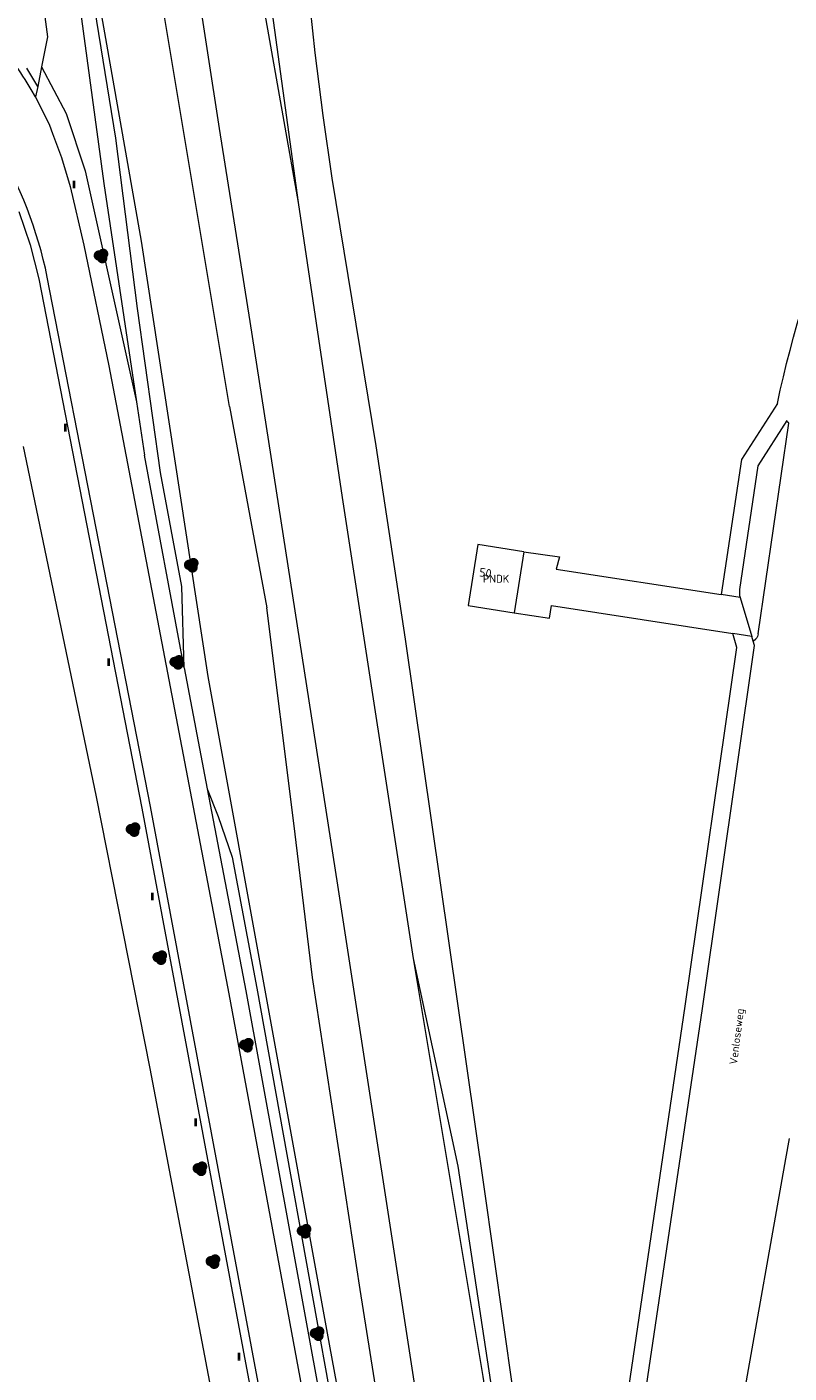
# Model space of a CAD drawing. Header units: metres. Extents: x 207155 to 208055, y 377332 to 379032.
# Tile 55 of 59: x 207395 to 207482, y 378797 to 378953. Entities that reach past the tile are written whole.
import ezdxf
from ezdxf.enums import TextEntityAlignment as Align

# ---------------------------------------------------------------- set-up
doc = ezdxf.new("R2010")
doc.units = ezdxf.units.M
for name, color, linetype, lineweight in [('GKL', 52, 'Continuous', 25), ('GMV', 7, 'Continuous', 25), ('LSHD', 34, 'Continuous', 25)]:
    doc.layers.add(name, color=color, linetype=linetype, lineweight=lineweight)
for name, color, linetype in [('NAR', 7, 'Continuous'), ('ORL', 7, 'Continuous'), ('PNDK', 7, 'Continuous'), ('PPAL', 232, 'Continuous'), ('PVGO', 62, 'Continuous')]:
    doc.layers.add(name, color=color, linetype=linetype)
doc.styles.add('ISO', font='isocpeur.ttf', dxfattribs={"height": 1})

# ---------------------------------------------------------------- blocks, each defined once
blk = doc.blocks.new('boom')
at = {"linetype": 'ByBlock', "lineweight": -2}
h = blk.add_hatch(color=0, dxfattribs=at)
h.dxf.hatch_style = 1
h.paths.add_polyline_path([(0.73, -0.11, 0.956633), (-0.2, 0.65, 0.937564), (-0.38, -0.54, 0.879525)])
h.paths.add_polyline_path([(-0.1, 0, -1), (0.1, 0, -1)], flags=16)
at = {"linetype": 'ByBlock', "lineweight": -2, "true_color": 0x4a641a}
h = blk.add_hatch(color=59, dxfattribs=at)
h.dxf.hatch_style = 1
h.paths.add_polyline_path([(0.1, 0, 1), (-0.1, 0, 1)])
at = {"color": 0, "linetype": 'ByBlock', "lineweight": -2}
blk.add_attdef('BOOM', (0.85, 0.35), '', height=0.5, dxfattribs=at)
blk = doc.blocks.new('paal')
at = {"linetype": 'ByBlock', "lineweight": -2}
h = blk.add_hatch(color=0, dxfattribs=at)
h.dxf.hatch_style = 1
h.paths.add_polyline_path([(0.15, 0.8), (-0.15, 0.8), (-0.15, -0.1), (0, -0.1, -0.414214), (-0.1, 0, -1), (0.1, 0, -0.414214), (0, -0.1), (0.15, -0.1)])
at = {"linetype": 'ByBlock', "lineweight": -2, "true_color": 0x681648}
h = blk.add_hatch(color=219, dxfattribs=at)
h.dxf.hatch_style = 1
h.paths.add_polyline_path([(-0.1, 0, 1), (0.1, 0, 1)])
at = {"color": 0, "linetype": 'ByBlock', "lineweight": -2}
blk.add_attdef('PAAL', (0.5, 0.35), '', height=0.5, dxfattribs=at)

msp = doc.modelspace()

# ---------------------------------------------------------------- linework, layer by layer
at = {"layer": 'GKL', "linetype": 'Continuous', "lineweight": 13}
for points in [[(207417.476, 378992.996), (207425.824, 378932.287)], [(207417.888, 378908.798), (207404.718, 378987.827)], [(207400.442, 378956.589), (207403.445, 378934.49)], [(207403.445, 378934.49), (207407.194, 378909.341)], [(207425.824, 378932.287), (207430.891, 378898.308)], [(207407.194, 378909.341), (207408.111, 378903.191)], [(207417.888, 378908.798), (207422.19, 378885.606)], [(207412.668, 378878.689), (207408.111, 378903.191)], [(207430.891, 378898.308), (207439.068, 378845.222)], [(207425.33, 378860.795), (207422.19, 378885.606)], [(207415.342, 378864.754), (207419.802, 378841.503), (207440.599, 378727.276), (207446.344, 378696.09), (207447.042, 378693.013)], [(207427.455, 378843.042), (207425.33, 378860.795)], [(207439.068, 378845.222), (207444.195, 378821.297)], [(207432.947, 378807.09), (207427.455, 378843.042)], [(207444.195, 378821.297), (207449.516, 378786.338)], [(207440.142, 378761.884), (207432.947, 378807.09)]]:
    msp.add_lwpolyline(points, dxfattribs=at)
at = {"layer": 'GMV', "linetype": 'Continuous', "lineweight": 13}
for points in [[(207454.241, 378675.341), (207452.535, 378679.257), (207451.294, 378683.494), (207450.226, 378687.686), (207429.431, 378800.789), (207415.44, 378877.702), (207407.774, 378927.839), (207402.694, 378956.675), (207399.479, 378976.399), (207396.416, 378991.521), (207396.105, 378994.414), (207396.186, 378995.177), (207396.511, 378995.894), (207397.114, 378996.66), (207397.627, 378997.17), (207398.85, 378998.148), (207400.001, 378998.906)], [(207394.061, 378997.223), (207393.007, 378996.098), (207391.847, 378995.177), (207390.912, 378994.557), (207391.355, 378992.819), (207396.941, 378951.359), (207396.259, 378947.91)], [(207412.668, 378878.689), (207412.406, 378888.05), (207409.953, 378901.192), (207407.31, 378920.083), (207404.819, 378939.708), (207398.727, 378977.088), (207395.776, 378991.521), (207394.572, 378996.126)], [(207456.777, 378683.951), (207452.36, 378713.104), (207443.766, 378768.047), (207440.502, 378788.046), (207430.398, 378853.657), (207420.29, 378918.593), (207416.752, 378940.818), (207411.537, 378974.721), (207408.706, 378992.901)], [(207415.675, 378994.072), (207420.317, 378963.333), (207425.824, 378932.287)], [(207424.856, 378984.623), (207424.932, 378983.482), (207426.108, 378966.234), (207426.666, 378959.688), (207427.723, 378949.526), (207428.643, 378942.296), (207429.705, 378935.085), (207434.768, 378904.251), (207438.152, 378882.008), (207447.187, 378818.901), (207451.672, 378787.574)], [(207396.259, 378947.91), (207395.813, 378945.653)], [(207396.259, 378947.91), (207399.076, 378942.548), (207401.279, 378935.942), (207407.194, 378909.341)], [(207395.813, 378945.653), (207394.552, 378947.747)], [(207395.575, 378944.449), (207395.061, 378945.295)], [(207395.813, 378945.653), (207395.575, 378944.449)], [(207395.575, 378944.449), (207397.163, 378941.191), (207397.52, 378940.222), (207398.535, 378937.463), (207399.559, 378934.145), (207401.12, 378927.355), (207404, 378913.46), (207417.827, 378841.138), (207431.825, 378765.643), (207438.04, 378730.725), (207443.581, 378700.329), (207445.558, 378690.604)], [(207393.649, 378931.238), (207394.954, 378927.416)], [(207394.954, 378927.416), (207395.931, 378923.497)], [(207395.931, 378923.497), (207407.808, 378862.527)], [(207408.79, 378862.715), (207396.912, 378923.693)], [(207481.019, 378909.135), (207476.873, 378902.671), (207474.559, 378887.137)], [(207482.129, 378907.157), (207478.788, 378901.952), (207476.666, 378887.708)], [(207478.82, 378882.6), (207482.332, 378906.88), (207482.114, 378907.048), (207482.129, 378907.157)], [(207402.532, 378864.012), (207394.177, 378904.186)], [(207451.822, 378892.042), (207446.529, 378892.887), (207445.407, 378885.859), (207450.7, 378885.014), (207450.703, 378885.034)], [(207451.822, 378892.042), (207450.703, 378885.034)], [(207451.822, 378892.042), (207455.906, 378891.473), (207455.542, 378890.065), (207474.559, 378887.137)], [(207476.721, 378886.804), (207474.559, 378887.137)], [(207476.721, 378886.804), (207478.095, 378882.299)], [(207450.703, 378885.034), (207454.76, 378884.427), (207454.985, 378885.882), (207475.879, 378882.643)], [(207451.672, 378787.574), (207452.253, 378787.637), (207462.919, 378788.801), (207463.399, 378792.38), (207470.402, 378839.728), (207476.349, 378881.045), (207475.879, 378882.643)], [(207464.967, 378789.024), (207465.379, 378792.101), (207472.381, 378839.439), (207478.398, 378881.243), (207478.219, 378881.756)], [(207478.095, 378882.299), (207475.879, 378882.643)], [(207478.219, 378881.756), (207478.095, 378882.299)], [(207478.219, 378881.756), (207478.545, 378882.037)], [(207412.668, 378878.689), (207415.342, 378864.754)], [(207415.342, 378864.754), (207416.603, 378861.579), (207418.222, 378856.896), (207421.044, 378841.778), (207433.203, 378774.534), (207439.413, 378740.928), (207448.645, 378690.234)], [(207408.754, 378832.548), (207402.532, 378864.012)], [(207421.198, 378796.363), (207408.79, 378862.715)], [(207407.808, 378862.527), (207420.214, 378796.182)], [(207439.068, 378845.222), (207447.073, 378797.086), (207458.124, 378725.742), (207463.573, 378691.267), (207467.832, 378663.698), (207473.178, 378629.074), (207477.475, 378600.391)], [(207422.975, 378757.888), (207408.754, 378832.548)]]:
    msp.add_lwpolyline(points, dxfattribs=at)
for points in [[(207481.019, 378909.135, -0.0881095), (207499.98, 378955.454)], [(207395.061, 378945.295, 0.0352722), (207390.953, 378951.194)], [(207396.912, 378923.693, 0.085015), (207390.953, 378938.998)], [(207476.666, 378887.708, 0.1139202), (207476.721, 378886.804)], [(207478.82, 378882.6, -0.1506137), (207478.545, 378882.037)]]:
    msp.add_lwpolyline(points, format="xyb", dxfattribs=at)
at = {"layer": 'LSHD', "linetype": 'Continuous', "lineweight": 13}
for points in [[(207482.002, 378822.151), (207482.411, 378824.468)], [(207472.549, 378765.913), (207472.559, 378766.587), (207477.062, 378794.197), (207482.002, 378822.151)]]:
    msp.add_lwpolyline(points, dxfattribs=at)

# ---------------------------------------------------------------- block references
at = {"layer": 'PPAL', "linetype": 'Continuous', "lineweight": 13}
for p in [(207400, 378934), (207399, 378906), (207404, 378879), (207409, 378852), (207414, 378826), (207419, 378799)]:
    msp.add_blockref('paal', p, dxfattribs=at)
at = {"layer": 'PVGO', "linetype": 'Continuous', "lineweight": 13}
for p in [(207403.104, 378926.124), (207413.5, 378890.5), (207411.833, 378879.32), (207406.791, 378860.057), (207409.876, 378845.308), (207419.847, 378835.225), (207414.5, 378821), (207426.5, 378813.8), (207416, 378810.3), (207428, 378802)]:
    msp.add_blockref('boom', p, dxfattribs=at)

# ---------------------------------------------------------------- texts
at = {"layer": 'NAR', "linetype": 'Continuous', "lineweight": 13, "style": 'ISO'}
msp.add_text('50', height=1, rotation=351, dxfattribs=at).set_placement((207447.386, 378889.628), align=Align.MIDDLE_CENTER)
at = {"layer": 'ORL', "linetype": 'Continuous', "lineweight": 13, "style": 'ISO'}
msp.add_text('Venloseweg', height=0.9, rotation=82.8, dxfattribs=at).set_placement((207476.332, 378836.226), align=Align.MIDDLE_CENTER)
at = {"layer": 'PNDK', "linetype": 'Continuous', "lineweight": 13, "style": 'ISO'}
msp.add_text('PNDK', height=0.9, dxfattribs=at).set_placement((207448.615, 378888.951), align=Align.MIDDLE_CENTER)

doc.saveas('drawing.dxf')
